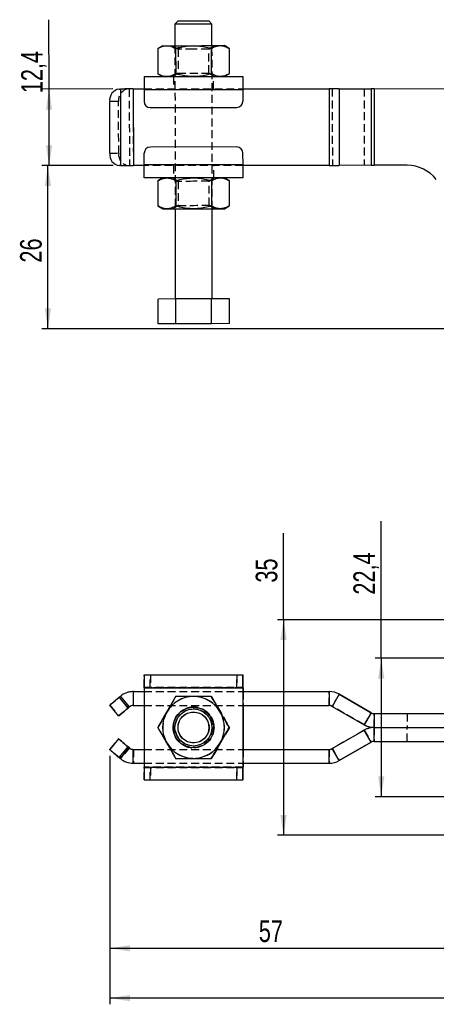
# Model space of a CAD drawing. Extents: x 40 to 416, y 11 to 279.
# Tile 6 of 39: x 40 to 108, y 112 to 271. Entities that reach past the tile are written whole.
import ezdxf

# ---------------------------------------------------------------- set-up
doc = ezdxf.new("R2010")
doc.units = 0
doc.linetypes.add('HIDDEN', pattern=[1.905, 1.27, -0.635])
doc.layers.get('0').update_dxf_attribs({"linetype": 'CONTINUOUS'})
doc.styles.add('SLDTEXTSTYLE0', font='TXT', dxfattribs={"width": 0.75})
doc.dimstyles.new('SLDDIMSTYLE0', dxfattribs={"dimtxt": 3.5, "dimasz": 3.302, "dimexe": 0, "dimexo": 0.0625, "dimgap": 0.875, "dimtad": 1, "dimdec": 0, "dimrnd": 1e-09, "dimzin": 12, "dimtxsty": 'SLDTEXTSTYLE0', "dimsah": 1, "dimcen": 0.09, "dimazin": 3, "dimtfac": 1, "dimtdec": 0, "dimtofl": 0, "dimtmove": 0, "dimatfit": 3, "dimtolj": 1, "dimtzin": 12})
doc.dimstyles.new('SLDDIMSTYLE1', dxfattribs={"dimtxt": 3.5, "dimasz": 3.302, "dimexe": 0, "dimexo": 0.0625, "dimgap": 0.875, "dimtad": 1, "dimdec": 3, "dimrnd": 1e-09, "dimzin": 12, "dimtxsty": 'SLDTEXTSTYLE0', "dimsah": 1, "dimcen": 0.09, "dimazin": 3, "dimtfac": 1, "dimtdec": 3, "dimtofl": 0, "dimtmove": 0, "dimatfit": 3, "dimtolj": 1, "dimtzin": 12})

# ---------------------------------------------------------------- blocks, each defined once
blk = doc.blocks.new('_D')
at = {"color": 179, "linetype": 'CONTINUOUS'}
for p, q in [((55.2, 247.6), (43.65, 247.6)), ((44.65, 221.17), (44.65, 247.6)), ((114.05, 221.17), (43.65, 221.17))]:
    blk.add_line(p, q, dxfattribs=at)
for points in [[(44.65, 247.6), (44.14, 244.3), (45.16, 244.3)], [(44.65, 221.17), (45.16, 224.47), (44.14, 224.47)]]:
    blk.add_solid(points, dxfattribs=at)
at = {"color": 179, "linetype": 'CONTINUOUS', "insert": (40.14, 231.9, 0.1), "char_height": 3.5, "attachment_point": 1, "rotation": 90, "style": 'SLDTEXTSTYLE0'}
blk.add_mtext('26', dxfattribs=at)
blk = doc.blocks.new('_D_2')
at = {"color": 179, "linetype": 'CONTINUOUS'}
for p, q in [((44.83, 259.98), (44.82, 271.22)), ((55.18, 260), (43.83, 259.98)), ((44.84, 247.58), (44.83, 259.98)), ((55.2, 247.6), (43.84, 247.58))]:
    blk.add_line(p, q, dxfattribs=at)
for points in [[(44.83, 259.98), (44.32, 256.68), (45.34, 256.68)], [(44.84, 247.58), (45.35, 250.89), (44.33, 250.89)]]:
    blk.add_solid(points, dxfattribs=at)
at = {"color": 179, "linetype": 'CONTINUOUS', "insert": (40.32, 259.32, 0.1), "char_height": 3.5, "attachment_point": 1, "rotation": 90.0644, "style": 'SLDTEXTSTYLE0'}
blk.add_mtext('12,4', dxfattribs=at)
blk = doc.blocks.new('_D_3')
at = {"color": 179, "linetype": 'CONTINUOUS'}
for p, q in [((200.56, 155.61), (200.56, 111.85)), ((54.65, 152.07), (54.65, 111.85)), ((200.56, 112.85), (54.65, 112.85))]:
    blk.add_line(p, q, dxfattribs=at)
for points in [[(54.65, 112.85), (57.95, 112.34), (57.95, 113.35)], [(200.56, 112.85), (197.26, 113.35), (197.26, 112.34)]]:
    blk.add_solid(points, dxfattribs=at)
at = {"color": 179, "linetype": 'CONTINUOUS', "insert": (122.15, 117.36, 0.1), "char_height": 3.5, "attachment_point": 1, "style": 'SLDTEXTSTYLE0'}
blk.add_mtext('146', dxfattribs=at)
blk = doc.blocks.new('_D_5')
at = {"color": 179, "linetype": 'CONTINUOUS'}
for p, q in [((98.63, 167.85), (98.63, 190.05)), ((137.1, 167.85), (97.63, 167.85)), ((98.63, 167.85), (98.63, 145.45)), ((137.1, 145.45), (97.63, 145.45))]:
    blk.add_line(p, q, dxfattribs=at)
for points in [[(98.63, 167.85), (98.12, 164.55), (99.14, 164.55)], [(98.63, 145.45), (99.14, 148.76), (98.12, 148.76)]]:
    blk.add_solid(points, dxfattribs=at)
at = {"color": 179, "linetype": 'CONTINUOUS', "insert": (94.12, 178.16, 4.41), "char_height": 3.5, "attachment_point": 1, "rotation": 90, "style": 'SLDTEXTSTYLE0'}
blk.add_mtext('22,4', dxfattribs=at)
blk = doc.blocks.new('_D_7')
at = {"color": 179, "linetype": 'CONTINUOUS'}
for p, q in [((54.65, 152.07), (54.65, 119.92)), ((112.05, 141.2), (112.05, 119.92)), ((54.65, 120.92), (112.05, 120.92))]:
    blk.add_line(p, q, dxfattribs=at)
for points in [[(54.65, 120.92), (57.95, 120.41), (57.95, 121.42)], [(112.05, 120.92), (108.75, 121.42), (108.75, 120.41)]]:
    blk.add_solid(points, dxfattribs=at)
at = {"color": 179, "linetype": 'CONTINUOUS', "insert": (78.8, 125.43, 4.41), "char_height": 3.5, "attachment_point": 1, "style": 'SLDTEXTSTYLE0'}
blk.add_mtext('57', dxfattribs=at)
blk = doc.blocks.new('_D_9')
at = {"color": 179, "linetype": 'CONTINUOUS'}
for p, q in [((82.81, 174.1), (82.81, 188.11)), ((114.05, 174.1), (81.81, 174.1)), ((82.81, 174.1), (82.81, 139.2)), ((114.05, 139.2), (81.81, 139.2))]:
    blk.add_line(p, q, dxfattribs=at)
for points in [[(82.81, 174.1), (82.3, 170.8), (83.32, 170.8)], [(82.81, 139.2), (83.32, 142.51), (82.3, 142.51)]]:
    blk.add_solid(points, dxfattribs=at)
at = {"color": 179, "linetype": 'CONTINUOUS', "insert": (78.3, 180.1, 4.41), "char_height": 3.5, "attachment_point": 1, "rotation": 90, "style": 'SLDTEXTSTYLE0'}
blk.add_mtext('35', dxfattribs=at)

msp = doc.modelspace()

# ---------------------------------------------------------------- linework, layer by layer
at = {"color": 7, "linetype": 'CONTINUOUS'}
for p, q in [((65.71475, 271.00809), (65.21531, 270.50753)), ((71.21531, 270.51428), (70.71474, 271.01371)), ((65.21531, 270.50753), (65.21924, 267.00754)), ((71.21924, 267.01428), (71.21531, 270.51428)), ((63.21924, 267.00529), (62.44625, 266.55784)), ((62.44625, 266.55784), (62.45086, 262.451)), ((65.333, 266.56108), (65.33761, 262.45425)), ((71.10649, 266.56757), (71.11111, 262.46074)), ((73.99324, 266.57081), (73.21924, 267.01653)), ((73.99324, 266.57081), (73.99786, 262.46398)), ((60.22486, 262.00192), (76.22486, 262.0199)), ((62.45086, 262.451), (63.22486, 262.00529)), ((73.22486, 262.01653), (73.99786, 262.46398)), ((56.182, 259.99737), (56.37982, 259.9976)), ((56.37982, 259.9976), (56.39376, 247.5976)), ((58.46888, 259.99994), (60.22711, 260.00192)), ((58.46888, 259.99994), (58.48281, 247.59995)), ((60.22723, 259.90192), (76.22722, 259.9199)), ((60.22723, 259.90192), (60.22936, 258.00192)), ((76.22711, 260.0199), (90.19586, 260.0356)), ((76.22722, 259.9199), (76.22935, 258.0199)), ((90.19586, 260.0356), (90.20979, 247.63561)), ((91.82085, 260.03743), (96.98342, 260.04323)), ((91.82085, 260.03743), (91.83479, 247.63744)), ((96.98342, 260.04323), (96.99735, 247.64324)), ((97.48341, 260.04379), (117.22708, 260.06598)), ((97.48341, 260.04379), (97.49735, 247.6438)), ((54.6616, 249.59566), (54.65216, 257.99565)), ((61.23048, 257.00305), (75.23048, 257.01878)), ((75.23767, 250.61878), (61.23768, 250.60305)), ((60.24094, 247.70193), (60.2388, 249.60193)), ((76.24093, 247.71991), (76.2388, 249.61991)), ((56.39376, 247.5976), (56.19594, 247.59738)), ((56.39376, 247.5976), (58.48281, 247.59995)), ((60.24105, 247.60193), (58.48281, 247.59995)), ((76.24093, 247.71991), (60.24094, 247.70193)), ((90.20979, 247.63561), (76.24104, 247.61991)), ((96.99735, 247.64324), (91.83479, 247.63744)), ((102.82331, 247.64979), (97.49735, 247.6438)), ((76.24329, 245.61991), (60.2433, 245.60193)), ((63.2433, 245.6053), (62.4703, 245.15785)), ((74.0173, 245.17083), (73.24329, 245.61654)), ((62.4703, 245.15785), (62.47491, 241.05102)), ((65.35705, 245.16109), (65.36166, 241.05426)), ((71.13055, 245.16758), (71.13516, 241.06075)), ((74.0173, 245.17083), (74.02191, 241.06399)), ((62.47491, 241.05102), (63.24892, 240.6053)), ((73.24891, 240.61654), (74.02191, 241.06399)), ((65.24892, 240.60755), (65.26532, 226.00756)), ((71.26532, 226.0143), (71.24891, 240.6143)), ((65.37857, 226.00769), (62.49182, 226.00444)), ((62.49632, 222.00445), (62.49182, 226.00444)), ((71.15207, 226.01418), (65.37857, 226.00769)), ((65.38307, 222.00769), (65.37857, 226.00769)), ((74.03882, 226.01742), (71.15207, 226.01418)), ((71.15657, 222.01418), (71.15207, 226.01418)), ((74.04332, 222.01742), (74.03882, 226.01742)), ((65.38307, 222.00769), (62.49632, 222.00445)), ((71.15657, 222.01418), (65.38307, 222.00769)), ((74.04332, 222.01742), (71.15657, 222.01418)), ((60.22723, 165.15474), (76.22722, 165.15474)), ((76.22722, 165.15474), (76.22722, 163.15474)), ((76.22935, 165.15474), (76.22722, 165.15474)), ((76.22935, 165.15474), (76.2388, 165.15474)), ((76.22935, 163.15474), (76.22935, 165.15474)), ((76.2388, 165.15474), (76.2388, 163.15474)), ((76.2388, 165.15474), (76.24093, 165.15474)), ((76.24093, 163.15474), (76.24093, 165.15474)), ((60.22486, 163.05474), (76.22486, 163.05474)), ((60.22486, 163.05474), (60.22486, 150.25474)), ((76.22711, 163.05474), (76.22486, 163.05474)), ((76.22486, 163.05474), (76.22486, 150.25474)), ((76.22711, 163.05474), (76.22711, 150.25474)), ((76.22935, 163.15474), (76.22722, 163.15474)), ((76.2388, 163.15474), (76.22935, 163.15474)), ((76.2388, 163.15474), (76.24093, 163.15474)), ((76.24329, 163.05474), (76.24104, 163.05474)), ((76.24104, 163.05474), (76.24104, 162.45474)), ((76.24329, 163.05474), (76.24329, 162.45474)), ((56.182, 161.5284), (56.37982, 161.69439)), ((56.182, 161.5284), (57.62828, 159.8048)), ((56.37982, 161.69439), (57.8261, 159.97079)), ((58.46888, 162.45474), (58.46888, 160.20474)), ((58.46888, 162.45474), (60.22486, 162.45474)), ((76.22711, 162.45474), (90.19586, 162.45474)), ((90.19586, 162.45474), (90.19586, 160.20474)), ((90.19586, 162.45474), (90.20979, 162.45474)), ((91.82085, 162.01932), (90.69585, 160.07077)), ((91.82085, 162.01932), (96.98342, 159.03872)), ((91.82085, 162.01932), (91.83479, 162.01932)), ((96.99735, 159.03872), (91.83479, 162.01932)), ((56.09843, 158.51922), (54.65216, 160.24282)), ((57.62828, 159.8048), (57.8261, 159.97079)), ((57.84003, 159.97079), (57.64221, 159.8048)), ((57.8261, 159.97079), (57.84003, 159.97079)), ((58.46888, 160.20474), (60.22486, 160.20474)), ((68.21947, 159.65474), (68.21531, 159.65474)), ((76.22711, 160.20474), (90.19586, 160.20474)), ((76.24104, 160.20474), (76.24104, 153.10474)), ((76.24329, 160.20474), (76.24329, 153.10474)), ((90.69585, 160.07077), (95.85842, 157.09016)), ((56.10787, 158.51922), (56.09843, 158.51922)), ((96.98342, 159.03872), (95.85842, 157.09016)), ((96.98342, 159.03872), (96.99735, 159.03872)), ((97.48341, 158.90474), (97.48341, 156.65474)), ((97.48341, 158.90474), (117.22708, 158.90474)), ((73.99324, 156.65474), (73.99786, 156.65474)), ((90.69585, 153.23872), (95.85842, 156.21932)), ((96.98342, 154.27077), (95.85842, 156.21932)), ((97.48341, 156.65474), (117.22708, 156.65474)), ((97.48341, 154.40474), (97.48341, 156.65474)), ((56.09843, 154.79026), (54.65216, 153.06666)), ((56.10787, 154.79026), (56.09843, 154.79026)), ((56.182, 151.78109), (57.62828, 153.50469)), ((56.37982, 151.6151), (57.8261, 153.3387)), ((57.62828, 153.50469), (57.8261, 153.3387)), ((57.84003, 153.3387), (57.64221, 153.50469)), ((57.8261, 153.3387), (57.84003, 153.3387)), ((58.46888, 150.85474), (58.46888, 153.10474)), ((58.46888, 153.10474), (60.22486, 153.10474)), ((68.21531, 153.65474), (68.21947, 153.65474)), ((76.22711, 153.10474), (90.19586, 153.10474)), ((90.19586, 150.85474), (90.19586, 153.10474)), ((91.82085, 151.29016), (90.69585, 153.23872)), ((91.82085, 151.29016), (96.98342, 154.27077)), ((96.99735, 154.27077), (91.83479, 151.29016)), ((96.98342, 154.27077), (96.99735, 154.27077)), ((97.48341, 154.40474), (117.22708, 154.40474)), ((56.182, 151.78109), (56.37982, 151.6151)), ((58.46888, 150.85474), (60.22486, 150.85474)), ((60.22486, 150.25474), (76.22486, 150.25474)), ((76.22486, 150.25474), (76.22711, 150.25474)), ((76.22711, 150.85474), (90.19586, 150.85474)), ((76.22722, 150.15474), (76.22722, 148.15474)), ((76.22722, 150.15474), (76.22935, 150.15474)), ((76.22935, 150.15474), (76.2388, 150.15474)), ((76.22935, 148.15474), (76.22935, 150.15474)), ((76.2388, 150.15474), (76.2388, 148.15474)), ((76.24093, 150.15474), (76.2388, 150.15474)), ((76.24093, 148.15474), (76.24093, 150.15474)), ((76.24104, 150.85474), (76.24104, 150.25474)), ((76.24104, 150.25474), (76.24329, 150.25474)), ((76.24329, 150.85474), (76.24329, 150.25474)), ((90.19586, 150.85474), (90.20979, 150.85474)), ((91.82085, 151.29016), (91.83479, 151.29016)), ((60.22723, 148.15474), (76.22722, 148.15474)), ((76.22722, 148.15474), (76.22935, 148.15474)), ((76.2388, 148.15474), (76.22935, 148.15474)), ((76.24093, 148.15474), (76.2388, 148.15474))]:
    msp.add_line(p, q, dxfattribs=at)
at = {"color": 7, "linetype": 'HIDDEN'}
for p, q in [((64.92354, 267.0072), (65.71987, 266.45094)), ((65.21924, 267.00754), (65.24892, 240.60755)), ((65.71987, 266.45094), (65.72423, 262.56526)), ((70.71987, 266.45656), (71.51495, 267.01461)), ((70.72423, 262.57088), (70.71987, 266.45656)), ((71.24891, 240.6143), (71.21924, 267.01428)), ((65.72423, 262.56526), (64.92915, 262.00721)), ((64.97486, 262.00726), (64.97711, 260.00726)), ((71.52057, 262.01461), (70.72423, 262.57088)), ((71.47711, 260.01456), (71.47486, 262.01456)), ((56.37982, 259.9976), (56.39376, 247.5976)), ((57.8261, 259.99922), (57.84003, 247.59923)), ((58.46888, 259.99994), (58.48281, 247.59995)), ((60.22711, 260.00192), (76.22711, 260.0199)), ((60.22723, 259.90192), (76.22722, 259.9199)), ((90.19586, 260.0356), (90.20979, 247.63561)), ((90.69585, 260.03616), (90.70979, 247.63617)), ((91.82085, 260.03743), (91.83479, 247.63744)), ((95.85842, 260.04197), (95.87235, 247.64197)), ((96.98342, 260.04323), (96.99735, 247.64324)), ((97.48341, 260.04379), (97.49735, 247.6438)), ((56.09843, 257.99728), (54.65216, 257.99565)), ((56.10787, 249.59728), (56.09843, 257.99728)), ((54.6616, 249.59566), (56.10787, 249.59728)), ((76.24093, 247.71991), (60.24094, 247.70193)), ((76.24104, 247.61991), (60.24105, 247.60193)), ((64.99104, 247.60727), (64.9933, 245.60727)), ((71.49329, 245.61457), (71.49104, 247.61457)), ((64.94759, 245.60722), (65.74392, 245.05095)), ((70.74392, 245.05657), (71.539, 245.61462)), ((65.74392, 245.05095), (65.74829, 241.16527)), ((70.74829, 241.17089), (70.74392, 245.05657)), ((65.74829, 241.16527), (64.95321, 240.60722)), ((71.54462, 240.61463), (70.74829, 241.17089)), ((60.22723, 163.15474), (60.22723, 165.15474)), ((60.22936, 165.15474), (60.22936, 163.15474)), ((60.2388, 163.15474), (60.2388, 165.15474)), ((60.24094, 165.15474), (60.24094, 163.15474)), ((61.23048, 163.15474), (61.23048, 165.15474)), ((61.23768, 165.15474), (61.23768, 163.15474)), ((75.23048, 165.15474), (75.23048, 163.15474)), ((75.23767, 163.15474), (75.23767, 165.15474)), ((60.22486, 163.05474), (60.22711, 163.05474)), ((60.22711, 163.05474), (60.22711, 150.25474)), ((60.22711, 163.05474), (76.22711, 163.05474)), ((60.22723, 163.15474), (76.22722, 163.15474)), ((60.24105, 163.05474), (60.24105, 150.25474)), ((60.24105, 163.05474), (60.2433, 163.05474)), ((76.22711, 163.05474), (60.24105, 163.05474)), ((76.24329, 163.05474), (60.2433, 163.05474)), ((60.2433, 163.05474), (60.2433, 150.25474)), ((56.39376, 161.69439), (56.19594, 161.5284)), ((57.64221, 159.8048), (56.19594, 161.5284)), ((56.37982, 161.69439), (56.39376, 161.69439)), ((57.84003, 159.97079), (56.39376, 161.69439)), ((58.48281, 160.20474), (58.48281, 162.45474)), ((60.22486, 162.45474), (76.22711, 162.45474)), ((62.49182, 156.65474), (65.37857, 161.65474)), ((62.49632, 156.65474), (65.38307, 161.65474)), ((71.15207, 161.65474), (74.03882, 156.65474)), ((71.15657, 161.65474), (74.04332, 156.65474)), ((76.24104, 162.45474), (76.24104, 160.20474)), ((76.24329, 162.45474), (76.24329, 160.20474)), ((90.20979, 160.20474), (90.20979, 162.45474)), ((90.70979, 160.07077), (91.83479, 162.01932)), ((54.6616, 160.24282), (54.65216, 160.24282)), ((54.6616, 160.24282), (56.10787, 158.51922)), ((60.22486, 160.20474), (76.22711, 160.20474)), ((68.26532, 159.65474), (68.21947, 159.65474)), ((68.22711, 159.90474), (68.22486, 159.90474)), ((68.24329, 159.90474), (68.24105, 159.90474)), ((90.19586, 160.20474), (90.20979, 160.20474)), ((90.69585, 160.07077), (90.70979, 160.07077)), ((95.87235, 157.09016), (90.70979, 160.07077)), ((68.22424, 159.15474), (68.21987, 159.15474)), ((68.24829, 159.15474), (68.24392, 159.15474)), ((95.87235, 157.09016), (96.99735, 159.03872)), ((97.49735, 156.65474), (97.49735, 158.90474)), ((102.82331, 158.90474), (102.82331, 156.65474)), ((62.44625, 156.65474), (62.45086, 156.65474)), ((62.4703, 156.65474), (62.47491, 156.65474)), ((65.37857, 151.65474), (62.49182, 156.65474)), ((62.49632, 156.65474), (62.49182, 156.65474)), ((65.38307, 151.65474), (62.49632, 156.65474)), ((74.03882, 156.65474), (71.15207, 151.65474)), ((74.04332, 156.65474), (71.15657, 151.65474)), ((74.0173, 156.65474), (74.02191, 156.65474)), ((74.04332, 156.65474), (74.03882, 156.65474)), ((95.87235, 156.21932), (90.70979, 153.23872)), ((95.85842, 157.09016), (95.87235, 157.09016)), ((95.85842, 156.21932), (95.87235, 156.21932)), ((95.87235, 156.21932), (96.99735, 154.27077)), ((97.49735, 156.65474), (97.49735, 154.40474)), ((102.82331, 154.40474), (102.82331, 156.65474)), ((54.6616, 153.06666), (56.10787, 154.79026)), ((54.6616, 153.06666), (54.65216, 153.06666)), ((57.64221, 153.50469), (56.19594, 151.78109)), ((57.84003, 153.3387), (56.39376, 151.6151)), ((58.48281, 153.10474), (58.48281, 150.85474)), ((60.22486, 153.10474), (76.22711, 153.10474)), ((68.21947, 153.65474), (68.26532, 153.65474)), ((68.21987, 154.15474), (68.22424, 154.15474)), ((68.22486, 153.40474), (68.22711, 153.40474)), ((68.24105, 153.40474), (68.24329, 153.40474)), ((68.24392, 154.15474), (68.24829, 154.15474)), ((76.24104, 153.10474), (76.24104, 150.85474)), ((76.24329, 153.10474), (76.24329, 150.85474)), ((90.19586, 153.10474), (90.20979, 153.10474)), ((90.20979, 153.10474), (90.20979, 150.85474)), ((90.69585, 153.23872), (90.70979, 153.23872)), ((90.70979, 153.23872), (91.83479, 151.29016)), ((56.39376, 151.6151), (56.19594, 151.78109)), ((56.37982, 151.6151), (56.39376, 151.6151)), ((60.22486, 150.85474), (76.22711, 150.85474)), ((60.22711, 150.25474), (60.22486, 150.25474)), ((60.22711, 150.25474), (76.22711, 150.25474)), ((60.22723, 150.15474), (76.22722, 150.15474)), ((60.22723, 148.15474), (60.22723, 150.15474)), ((60.22936, 150.15474), (60.22936, 148.15474)), ((60.2388, 148.15474), (60.2388, 150.15474)), ((60.24094, 150.15474), (60.24094, 148.15474)), ((60.2433, 150.25474), (60.24105, 150.25474)), ((76.22711, 150.25474), (60.24105, 150.25474)), ((76.24329, 150.25474), (60.2433, 150.25474)), ((61.23048, 148.15474), (61.23048, 150.15474)), ((61.23768, 150.15474), (61.23768, 148.15474)), ((75.23048, 150.15474), (75.23048, 148.15474)), ((75.23767, 148.15474), (75.23767, 150.15474))]:
    msp.add_line(p, q, dxfattribs=at)
at = {"color": 8, "linetype": 'CONTINUOUS'}
for p, q in [((76.24104, 163.05474), (76.22711, 163.05474)), ((76.24104, 150.25474), (76.22711, 150.25474))]:
    msp.add_line(p, q, dxfattribs=at)
at = {"color": 7, "linetype": 'CONTINUOUS', "flags": 128}
for points in [[(65.71475, 271.00809), (65.72844, 271.00811), (65.83711, 271.00823), (66.04968, 271.00847), (66.35689, 271.00882), (66.74528, 271.00925), (67.19791, 271.00976), (67.69496, 271.01032), (68.21475, 271.01091)], [(68.21475, 271.01091), (68.73453, 271.01149), (69.23159, 271.01205), (69.68421, 271.01256), (70.07261, 271.01299), (70.37981, 271.01334), (70.59239, 271.01358), (70.70105, 271.0137), (70.71474, 271.01371)], [(68.21531, 270.5109), (67.64756, 270.51027), (67.10032, 270.50965), (66.59339, 270.50908), (66.14507, 270.50858), (65.77158, 270.50816), (65.48641, 270.50784), (65.29988, 270.50763), (65.21871, 270.50754), (65.21531, 270.50753)], [(71.21531, 270.51428), (71.21191, 270.51427), (71.13074, 270.51418), (70.9442, 270.51397), (70.65904, 270.51365), (70.28554, 270.51323), (69.83723, 270.51273), (69.3303, 270.51216), (68.78306, 270.51154), (68.21531, 270.5109)], [(63.21924, 267.00529), (63.26202, 267.00534), (63.38962, 267.00548), (63.59985, 267.00572), (63.88912, 267.00604)], [(63.88912, 267.00604), (64.25248, 267.00645), (64.68371, 267.00693), (65.17544, 267.00749), (65.71924, 267.0081), (66.30583, 267.00876), (66.92515, 267.00945), (67.56661, 267.01017), (68.21924, 267.01091)], [(68.21924, 267.01091), (68.87187, 267.01164), (69.51334, 267.01236), (70.13266, 267.01306), (70.71924, 267.01372), (71.26305, 267.01433), (71.75478, 267.01488), (72.18601, 267.01537), (72.54937, 267.01577)], [(72.54937, 267.01577), (72.83864, 267.0161), (73.04887, 267.01634), (73.17647, 267.01648), (73.21924, 267.01653)], [(60.22486, 262.00192), (60.22492, 261.96157), (60.22505, 261.84207), (60.22527, 261.64801), (60.22556, 261.38684), (60.22591, 261.06862), (60.22632, 260.70556), (60.22676, 260.31161), (60.22723, 259.90192)], [(76.22486, 262.0199), (76.2249, 261.97955), (76.22504, 261.86005), (76.22525, 261.66599), (76.22555, 261.40483), (76.22591, 261.0866), (76.22632, 260.72354), (76.22676, 260.32959), (76.22722, 259.9199)], [(58.46888, 259.99994), (58.18563, 259.99963), (57.90452, 259.99931), (57.62772, 259.999), (57.35731, 259.9987), (57.09537, 259.9984), (56.84388, 259.99812), (56.60476, 259.99785), (56.37982, 259.9976)], [(91.82085, 260.03743), (91.63329, 260.03722), (91.43957, 260.037), (91.24053, 260.03678), (91.03702, 260.03655), (90.8299, 260.03631), (90.62007, 260.03608), (90.40841, 260.03584), (90.19586, 260.0356)], [(97.48341, 260.04379), (97.41801, 260.04372), (97.35289, 260.04365), (97.28832, 260.04357), (97.2246, 260.0435), (97.16198, 260.04343), (97.10073, 260.04336), (97.04113, 260.0433), (96.98342, 260.04323)], [(60.2433, 245.60193), (60.24325, 245.64228), (60.24312, 245.76178), (60.2429, 245.95584), (60.24261, 246.21701), (60.24225, 246.53523), (60.24184, 246.89829), (60.2414, 247.29224), (60.24094, 247.70193)], [(76.24329, 245.61991), (76.24324, 245.66026), (76.24311, 245.77976), (76.24289, 245.97383), (76.2426, 246.23499), (76.24224, 246.55321), (76.24183, 246.91628), (76.24139, 247.31022), (76.24093, 247.71991)], [(90.20979, 247.63561), (90.42235, 247.63585), (90.634, 247.63609), (90.84383, 247.63632), (91.05095, 247.63656), (91.25447, 247.63678), (91.45351, 247.63701), (91.64723, 247.63723), (91.83479, 247.63744)], [(96.99735, 247.64324), (97.05506, 247.6433), (97.11467, 247.64337), (97.17591, 247.64344), (97.23853, 247.64351), (97.30226, 247.64358), (97.36682, 247.64365), (97.43195, 247.64373), (97.49735, 247.6438)], [(63.24892, 240.6053), (63.29169, 240.60535), (63.41929, 240.6055), (63.62952, 240.60573), (63.91879, 240.60606)], [(63.91879, 240.60606), (64.28215, 240.60647), (64.71338, 240.60695), (65.20511, 240.6075), (65.74892, 240.60811), (66.33549, 240.60877), (66.95482, 240.60947), (67.59628, 240.61019), (68.24891, 240.61092)], [(68.24891, 240.61092), (68.90155, 240.61166), (69.54301, 240.61238), (70.16233, 240.61307), (70.74891, 240.61373), (71.29272, 240.61434), (71.78445, 240.6149), (72.21568, 240.61538), (72.57904, 240.61579)], [(72.57904, 240.61579), (72.86831, 240.61612), (73.07854, 240.61635), (73.20613, 240.6165), (73.24891, 240.61654)], [(54.65216, 160.24282), (54.68116, 160.26752), (54.76792, 160.34068), (54.90912, 160.45948), (55.09931, 160.61936), (55.3312, 160.81417), (55.59587, 161.03643), (55.88315, 161.27759), (56.182, 161.5284)], [(57.62828, 159.8048), (57.32942, 159.55399), (57.04214, 159.31283), (56.77747, 159.09057), (56.54558, 158.89576), (56.35539, 158.73588), (56.21419, 158.61708), (56.12743, 158.54392), (56.09843, 158.51922)], [(56.10787, 158.51922), (56.13775, 158.54392), (56.22535, 158.61708), (56.36733, 158.73588), (56.5582, 158.89576), (56.79065, 159.09057), (57.05574, 159.31283), (57.34327, 159.55399), (57.64221, 159.8048)], [(57.62828, 153.50469), (57.32942, 153.75549), (57.04214, 153.99666), (56.77747, 154.21892), (56.54558, 154.41373), (56.35539, 154.5736), (56.21419, 154.6924), (56.12743, 154.76556), (56.09843, 154.79026)], [(56.10787, 154.79026), (56.13775, 154.76556), (56.22535, 154.6924), (56.36733, 154.5736), (56.5582, 154.41373), (56.79065, 154.21892), (57.05574, 153.99666), (57.34327, 153.75549), (57.64221, 153.50469)], [(54.65216, 153.06666), (54.68116, 153.04196), (54.76792, 152.9688), (54.90912, 152.85), (55.09931, 152.69013), (55.3312, 152.49532), (55.59587, 152.27306), (55.88315, 152.03189), (56.182, 151.78109)]]:
    msp.add_lwpolyline(points, dxfattribs=at)
at = {"color": 7, "linetype": 'HIDDEN', "flags": 128}
for points in [[(68.21987, 266.45375), (67.70009, 266.45316), (67.20303, 266.4526), (66.75041, 266.4521), (66.36201, 266.45166), (66.05481, 266.45131), (65.84223, 266.45108), (65.73356, 266.45095), (65.71987, 266.45094)], [(70.71987, 266.45656), (70.70617, 266.45654), (70.59751, 266.45642), (70.38493, 266.45618), (70.07773, 266.45583), (69.68933, 266.4554), (69.23671, 266.45489), (68.73965, 266.45433), (68.21987, 266.45375)], [(65.72423, 262.56526), (65.73794, 262.56528), (65.8466, 262.5654), (66.05918, 262.56564), (66.36638, 262.56598), (66.75478, 262.56642), (67.20739, 262.56693), (67.70446, 262.56749), (68.22424, 262.56807), (68.74401, 262.56865), (69.24108, 262.56921), (69.6937, 262.56972), (70.0821, 262.57016), (70.3893, 262.5705), (70.60188, 262.57074), (70.71054, 262.57087), (70.72423, 262.57088)], [(68.24392, 245.05376), (67.72414, 245.05318), (67.22708, 245.05262), (66.77446, 245.05211), (66.38606, 245.05167), (66.07886, 245.05133), (65.86628, 245.05109), (65.75762, 245.05097), (65.74392, 245.05095)], [(70.74392, 245.05657), (70.73022, 245.05656), (70.62156, 245.05643), (70.40898, 245.05619), (70.10178, 245.05585), (69.71338, 245.05541), (69.26076, 245.0549), (68.7637, 245.05434), (68.24392, 245.05376)], [(65.74829, 241.16527), (65.76199, 241.16529), (65.87065, 241.16541), (66.08323, 241.16565), (66.39043, 241.166), (66.77883, 241.16643), (67.23145, 241.16694), (67.72851, 241.1675), (68.24829, 241.16808), (68.76806, 241.16867), (69.26513, 241.16923), (69.71775, 241.16974), (70.10615, 241.17017), (70.41335, 241.17052), (70.62593, 241.17076), (70.73459, 241.17088), (70.74829, 241.17089)], [(56.19594, 161.5284), (55.897, 161.27759), (55.60947, 161.03643), (55.34438, 160.81417), (55.11193, 160.61936), (54.92106, 160.45948), (54.77909, 160.34068), (54.69148, 160.26752), (54.6616, 160.24282)], [(56.19594, 151.78109), (55.897, 152.03189), (55.60947, 152.27306), (55.34438, 152.49532), (55.11193, 152.69013), (54.92106, 152.85), (54.77909, 152.9688), (54.69148, 153.04196), (54.6616, 153.06666)]]:
    msp.add_lwpolyline(points, dxfattribs=at)
at = {"color": 7, "linetype": 'CONTINUOUS'}
for centre, radius in [((68.21924, 156.65474), 3.29571), ((68.21531, 156.65474), 3), ((68.21474, 156.65474), 2.5)]:
    msp.add_circle(centre, radius, dxfattribs=at)
at = {"color": 7, "linetype": 'HIDDEN'}
for centre, radius in [((68.22486, 156.65474), 3.29571), ((68.24892, 156.65474), 3.29571), ((68.22486, 156.65471), 3.25), ((68.22711, 156.65475), 3.25), ((68.24104, 156.65475), 3.25), ((68.24329, 156.65473), 3.25), ((68.26532, 156.65474), 3), ((68.21987, 156.65474), 2.5), ((68.22424, 156.65474), 2.5), ((68.24392, 156.65474), 2.5), ((68.24829, 156.65474), 2.5)]:
    msp.add_circle(centre, radius, dxfattribs=at)
at = {"color": 7, "linetype": 'CONTINUOUS'}
for centre, radius, start, end in [((56.4537, 258.20427), 1.81357, 98.6161028, 186.6054218), ((61.22936, 258.00305), 1, 180.0643947, 270.0643947), ((75.22935, 258.01878), 1, 270.0643947, 0.0643947), ((61.2388, 249.60305), 1, 90.0643947, 180.0643947), ((75.23879, 249.61879), 1, 0.0643947, 90.0643947), ((56.4636, 249.39109), 1.81357, 173.5234772, 261.5127399), ((102.83005, 241.64979), 6, 38.1983708, 90.0643947), ((529.60136, 163.57684), 469.37679, 179.8073891, 180.0637319), ((543.38468, 163.58017), 467.16012, 179.8068825, 180.0644417), ((-390.91653, 163.58017), 467.16012, 359.9355583, 0.1931175), ((98.57203, 163.07977), 22.34494, 179.8077591, 180.0641753), ((53.89612, 163.07977), 22.34494, 359.9358247, 0.1922409), ((58.46888, 159.20475), 3.24999, 89.9999412, 130.0000363), ((68.21924, 156.65476), 4.99999, 89.9999345, 150.0000909), ((68.21924, 156.65474), 5, 29.9999861, 89.9999886), ((90.19585, 159.20475), 3.25, 59.999977, 89.9999773), ((90.20979, 159.20475), 3.25, 59.999977, 89.9999773), ((58.46887, 159.20477), 0.99997, 89.9996169, 130.000613), ((58.48282, 159.20474), 1.00001, 90.0003436, 129.9998863), ((90.19586, 159.20477), 0.99997, 59.9995685, 90.0002517), ((68.21924, 156.65474), 5, 149.999992, 210.000008), ((68.21923, 156.65474), 5.00001, 330.0000451, 29.9999549), ((97.48341, 159.90473), 0.99999, 239.9998447, 269.9999755), ((97.49735, 159.90473), 0.99999, 239.9998447, 269.9999755), ((97.48342, 159.90474), 3.25, 240.0000072, 269.9999528), ((97.48342, 153.40474), 3.25, 90.0000472, 119.9999928), ((58.46887, 154.10471), 0.99997, 229.999387, 270.0003831), ((58.48282, 154.10475), 1.00001, 230.0001137, 269.9996564), ((68.21924, 156.65473), 4.99999, 209.9999091, 270.0000655), ((68.21924, 156.65474), 5, 270.0000114, 330.0000139), ((90.19586, 154.10471), 0.99997, 269.9997483, 300.0004315), ((97.48341, 153.40475), 0.99999, 90.0000245, 120.0001553), ((97.49735, 153.40475), 0.99999, 90.0000245, 120.0001553), ((58.46888, 154.10474), 3.24999, 229.9999637, 270.0000588), ((529.60136, 149.73264), 469.37679, 179.9362681, 180.1926109), ((543.38468, 149.72932), 467.16012, 179.9355583, 180.1931175), ((98.57203, 150.22971), 22.34494, 179.9358247, 180.1922409), ((-390.91653, 149.72932), 467.16012, 359.8068825, 0.0644417), ((53.89612, 150.22971), 22.34494, 359.8077591, 0.0641753), ((90.19585, 154.10474), 3.25, 270.0000227, 300.000023), ((90.20979, 154.10474), 3.25, 270.0000227, 300.000023)]:
    msp.add_arc(centre, radius, start, end, dxfattribs=at)
at = {"color": 7, "linetype": 'HIDDEN'}
for centre, radius, start, end in [((57.89996, 258.2059), 1.81357, 98.615792, 186.6054634), ((57.90987, 249.39272), 1.81357, 173.5234723, 261.5127404), ((-407.18874, 163.58069), 467.43234, 359.9355317, 0.1929408), ((82.87713, 163.07943), 22.65003, 179.809486, 180.0624484), ((36.75172, 163.07849), 23.48935, 359.9420711, 0.1859945), ((58.48282, 159.20475), 3.24999, 90.0000725, 130.0000363), ((68.22487, 156.65473), 5.00001, 90.0000884, 149.999937), ((68.24329, 156.65476), 4.99999, 89.9999345, 150.0000909), ((68.24892, 156.65473), 5.00001, 90.0000884, 149.999937), ((68.22486, 156.65474), 5, 29.9999861, 89.9999886), ((68.24329, 156.65474), 5, 29.9999861, 89.9999886), ((68.24892, 156.65476), 4.99999, 29.9999091, 90.0000655), ((68.24329, 156.65476), 3.29569, 89.9998998, 154.7342051), ((68.24329, 156.65474), 3.29571, 339.0554037, 89.9999023), ((90.2098, 159.20477), 0.99997, 59.9995685, 90.0002517), ((68.22486, 156.65474), 5, 149.999992, 210.000008), ((68.2433, 156.65474), 5, 149.999992, 210.000008), ((68.24893, 156.65474), 5.00001, 150.0000982, 209.9999018), ((68.22486, 156.65474), 5, 329.999992, 30.000008), ((68.24328, 156.65474), 5.00001, 330.0000451, 29.9999549), ((68.24891, 156.65474), 5, 329.999992, 30.000008), ((68.2433, 156.65474), 3.29571, 176.2178819, 275.6677891), ((97.49735, 159.90474), 3.25, 240.0000072, 269.9999528), ((97.49735, 153.40474), 3.25, 90.0000472, 119.9999928), ((68.22487, 156.65475), 5.00001, 210.000063, 269.9999116), ((68.24329, 156.65473), 4.99999, 209.9999091, 270.0000655), ((68.24892, 156.65475), 5.00001, 210.000063, 269.9999116), ((68.22486, 156.65474), 5, 270.0000114, 330.0000139), ((68.24329, 156.65474), 5, 270.0000114, 330.0000139), ((68.24892, 156.65473), 4.99999, 269.9999345, 330.0000909), ((90.2098, 154.10471), 0.99997, 269.9997483, 300.0004315), ((58.48282, 154.10474), 3.24999, 229.9999637, 269.9999275), ((82.87713, 150.23006), 22.65003, 179.9375516, 180.190514), ((-407.18874, 149.7288), 467.43234, 359.8070592, 0.0644683), ((36.75172, 150.23099), 23.48935, 359.8140055, 0.0579289)]:
    msp.add_arc(centre, radius, start, end, dxfattribs=at)
at = {"color": 7, "linetype": 'CONTINUOUS'}
for points, knots in [([(62.44625, 266.55784), (62.68052, 266.68292), (63.15335, 266.93538), (63.64238, 266.98234), (63.88912, 267.00604)], [0, 0, 0, 0, 0.495457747, 1, 1, 1, 1]), ([(63.88912, 267.00604), (63.92332, 267.00555), (64.1824, 267.0018), (64.67102, 266.90482), (65.11099, 266.67636), (65.333, 266.56108)], [0, 0, 0, 0, 0.070062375, 0.530770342, 1, 1, 1, 1]), ([(65.333, 266.56108), (65.54979, 266.62054), (66.12669, 266.77876), (67.08886, 266.96545), (67.84085, 266.99569), (68.21924, 267.01091)], [0, 0, 0, 0, 0.2302352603, 0.6126678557, 1, 1, 1, 1]), ([(68.21924, 267.01091), (68.46049, 267.00499), (69.06748, 266.99011), (70.03757, 266.8493), (70.74891, 266.66181), (71.10649, 266.56757)], [0, 0, 0, 0, 0.2470041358, 0.6214752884, 1, 1, 1, 1]), ([(71.10649, 266.56757), (71.34076, 266.69265), (71.8136, 266.94511), (72.30263, 266.99208), (72.54937, 267.01577)], [0, 0, 0, 0, 0.495458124, 1, 1, 1, 1]), ([(72.54937, 267.01577), (72.58357, 267.01528), (72.84265, 267.01153), (73.33127, 266.91456), (73.77124, 266.68609), (73.99324, 266.57081)], [0, 0, 0, 0, 0.070062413, 0.530770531, 1, 1, 1, 1]), ([(63.89474, 262.00604), (63.86054, 262.00654), (63.60146, 262.01028), (63.11284, 262.10726), (62.67286, 262.33572), (62.45086, 262.451)], [0, 0, 0, 0, 0.070062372, 0.530770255, 1, 1, 1, 1]), ([(65.33761, 262.45425), (65.10334, 262.32917), (64.6305, 262.07671), (64.14147, 262.02974), (63.89474, 262.00604)], [0, 0, 0, 0, 0.495457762, 1, 1, 1, 1]), ([(68.22486, 262.01091), (67.85154, 262.02491), (67.09949, 262.0531), (66.1367, 262.23702), (65.55453, 262.39528), (65.33761, 262.45425)], [0, 0, 0, 0, 0.382117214, 0.769764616, 1, 1, 1, 1]), ([(71.11111, 262.46074), (70.75729, 262.36656), (70.04642, 262.17735), (69.0767, 262.03372), (68.4661, 262.01737), (68.22486, 262.01091)], [0, 0, 0, 0, 0.374791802, 0.752995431, 1, 1, 1, 1]), ([(72.55499, 262.01578), (72.52079, 262.01627), (72.26171, 262.02002), (71.77309, 262.11699), (71.33311, 262.34546), (71.11111, 262.46074)], [0, 0, 0, 0, 0.070062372, 0.530770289, 1, 1, 1, 1]), ([(73.99786, 262.46398), (73.76359, 262.3389), (73.29075, 262.08644), (72.80172, 262.03947), (72.55499, 262.01578)], [0, 0, 0, 0, 0.495457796, 1, 1, 1, 1]), ([(62.4703, 245.15785), (62.70457, 245.28293), (63.1774, 245.53539), (63.66643, 245.58236), (63.91317, 245.60605)], [0, 0, 0, 0, 0.4954577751, 1, 1, 1, 1]), ([(63.91317, 245.60605), (63.94737, 245.60556), (64.20645, 245.60181), (64.69507, 245.50484), (65.13504, 245.27637), (65.35705, 245.16109)], [0, 0, 0, 0, 0.07006237, 0.530770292, 1, 1, 1, 1]), ([(65.35705, 245.16109), (65.57384, 245.22055), (66.15074, 245.37877), (67.11291, 245.56546), (67.8649, 245.5957), (68.24329, 245.61092)], [0, 0, 0, 0, 0.2302353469, 0.6126678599, 1, 1, 1, 1]), ([(68.24329, 245.61092), (68.48454, 245.60501), (69.09153, 245.59013), (70.06162, 245.44931), (70.77296, 245.26183), (71.13055, 245.16758)], [0, 0, 0, 0, 0.2470038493, 0.62147585, 1, 1, 1, 1]), ([(71.13055, 245.16758), (71.36482, 245.29267), (71.83765, 245.54512), (72.32668, 245.59209), (72.57342, 245.61579)], [0, 0, 0, 0, 0.495457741, 1, 1, 1, 1]), ([(72.57342, 245.61579), (72.60762, 245.61529), (72.8667, 245.61155), (73.35532, 245.51457), (73.79529, 245.28611), (74.0173, 245.17083)], [0, 0, 0, 0, 0.07006237, 0.530770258, 1, 1, 1, 1]), ([(63.91879, 240.60606), (63.88459, 240.60655), (63.62551, 240.6103), (63.13689, 240.70728), (62.69691, 240.93574), (62.47491, 241.05102)], [0, 0, 0, 0, 0.07006237, 0.530770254, 1, 1, 1, 1]), ([(65.36166, 241.05426), (65.12739, 240.92918), (64.65456, 240.67672), (64.16552, 240.62975), (63.91879, 240.60606)], [0, 0, 0, 0, 0.495457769, 1, 1, 1, 1]), ([(68.24891, 240.61092), (67.87559, 240.62492), (67.12354, 240.65312), (66.16075, 240.83703), (65.57858, 240.99529), (65.36166, 241.05426)], [0, 0, 0, 0, 0.382117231, 0.769764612, 1, 1, 1, 1]), ([(71.13516, 241.06075), (70.78134, 240.96657), (70.07047, 240.77737), (69.10075, 240.63373), (68.49015, 240.61738), (68.24891, 240.61092)], [0, 0, 0, 0, 0.374792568, 0.752995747, 1, 1, 1, 1]), ([(72.57904, 240.61579), (72.54484, 240.61629), (72.28576, 240.62003), (71.79714, 240.71701), (71.35717, 240.94547), (71.13516, 241.06075)], [0, 0, 0, 0, 0.070062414, 0.530770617, 1, 1, 1, 1]), ([(74.02191, 241.06399), (73.78764, 240.93891), (73.3148, 240.68645), (72.82577, 240.63949), (72.57904, 240.61579)], [0, 0, 0, 0, 0.495458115, 1, 1, 1, 1]), ([(65.333, 161.65474), (65.09845, 161.24873), (64.62504, 160.42927), (64.13591, 159.58215), (63.88912, 159.15474)], [0, 0, 0, 0, 0.495457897, 1, 1, 1, 1]), ([(68.21924, 161.65474), (67.84595, 161.65474), (67.09397, 161.65474), (66.13159, 161.65474), (65.54979, 161.65474), (65.333, 161.65474)], [0, 0, 0, 0, 0.382118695, 0.769765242, 1, 1, 1, 1]), ([(71.10649, 161.65474), (70.75246, 161.65474), (70.04117, 161.65474), (69.07113, 161.65474), (68.46049, 161.65474), (68.21924, 161.65474)], [0, 0, 0, 0, 0.374792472, 0.752995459, 1, 1, 1, 1]), ([(72.54937, 159.15474), (72.51517, 159.21398), (72.25609, 159.66272), (71.7677, 160.50883), (71.32824, 161.27044), (71.10649, 161.65474)], [0, 0, 0, 0, 0.070062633, 0.530770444, 1, 1, 1, 1]), ([(71.11111, 161.65474), (71.34566, 161.24873), (71.81906, 160.42927), (72.3082, 159.58215), (72.55499, 159.15474)], [0, 0, 0, 0, 0.495457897, 1, 1, 1, 1]), ([(63.88912, 159.15474), (63.85492, 159.09551), (63.59584, 158.64677), (63.10746, 157.80066), (62.66799, 157.03904), (62.44625, 156.65474)], [0, 0, 0, 0, 0.070063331, 0.530770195, 1, 1, 1, 1]), ([(73.99324, 156.65474), (73.75869, 157.06075), (73.28529, 157.88022), (72.79616, 158.72734), (72.54937, 159.15474)], [0, 0, 0, 0, 0.495458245, 1, 1, 1, 1]), ([(72.55499, 159.15474), (72.58918, 159.09551), (72.84826, 158.64676), (73.33666, 157.80066), (73.77611, 157.03904), (73.99786, 156.65474)], [0, 0, 0, 0, 0.070062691, 0.530770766, 1, 1, 1, 1]), ([(62.44625, 156.65474), (62.68052, 156.24873), (63.15335, 155.42926), (63.64238, 154.58215), (63.88912, 154.15474)], [0, 0, 0, 0, 0.495457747, 1, 1, 1, 1]), ([(72.54937, 154.15474), (72.58357, 154.21398), (72.84265, 154.66272), (73.33127, 155.50882), (73.77124, 156.27044), (73.99324, 156.65474)], [0, 0, 0, 0, 0.070062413, 0.530770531, 1, 1, 1, 1]), ([(73.99786, 156.65474), (73.76359, 156.24873), (73.29075, 155.42926), (72.80172, 154.58215), (72.55499, 154.15474)], [0, 0, 0, 0, 0.495457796, 1, 1, 1, 1]), ([(63.88912, 154.15474), (63.92332, 154.09551), (64.1824, 153.64676), (64.67102, 152.80066), (65.11099, 152.03904), (65.333, 151.65474)], [0, 0, 0, 0, 0.070062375, 0.530770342, 1, 1, 1, 1]), ([(71.10649, 151.65474), (71.34076, 152.06075), (71.8136, 152.88022), (72.30263, 153.72734), (72.54937, 154.15474)], [0, 0, 0, 0, 0.495458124, 1, 1, 1, 1]), ([(72.55499, 154.15474), (72.52079, 154.09551), (72.26171, 153.64676), (71.77309, 152.80066), (71.33311, 152.03904), (71.11111, 151.65474)], [0, 0, 0, 0, 0.070062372, 0.530770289, 1, 1, 1, 1]), ([(65.333, 151.65474), (65.54979, 151.65474), (66.12669, 151.65474), (67.08886, 151.65474), (67.84085, 151.65474), (68.21924, 151.65474)], [0, 0, 0, 0, 0.2302352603, 0.6126678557, 1, 1, 1, 1]), ([(68.21924, 151.65474), (68.46049, 151.65474), (69.06748, 151.65474), (70.03757, 151.65474), (70.74891, 151.65474), (71.10649, 151.65474)], [0, 0, 0, 0, 0.2470041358, 0.6214752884, 1, 1, 1, 1])]:
    msp.add_open_spline(points, degree=3, knots=knots, dxfattribs=at)
at = {"color": 7, "linetype": 'HIDDEN'}
for points, knots in [([(63.89474, 159.15474), (63.92894, 159.21398), (64.18802, 159.66272), (64.6764, 160.50883), (65.11586, 161.27044), (65.33761, 161.65474)], [0, 0, 0, 0, 0.070063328, 0.530770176, 1, 1, 1, 1]), ([(62.45086, 156.65474), (62.68541, 157.06075), (63.15881, 157.88022), (63.64795, 158.72734), (63.89474, 159.15474)], [0, 0, 0, 0, 0.495457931, 1, 1, 1, 1]), ([(63.89474, 154.15474), (63.86054, 154.21398), (63.60146, 154.66272), (63.11284, 155.50883), (62.67286, 156.27044), (62.45086, 156.65474)], [0, 0, 0, 0, 0.070062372, 0.530770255, 1, 1, 1, 1]), ([(65.33761, 151.65474), (65.10334, 152.06075), (64.6305, 152.88022), (64.14147, 153.72734), (63.89474, 154.15474)], [0, 0, 0, 0, 0.495457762, 1, 1, 1, 1])]:
    msp.add_open_spline(points, degree=3, knots=knots, dxfattribs=at)

# ---------------------------------------------------------------- dimensions: what is measured, and where the dimension line sits
at = {"color": 179, "linetype": 'CONTINUOUS'}
for base, p1, p2, angle, dimstyle, picture, middle in [((44.82903, 259.98461), (56.19594, 247.59738), (56.182, 259.99737), 270.0643947, 'SLDDIMSTYLE1', '_D_2', (44.82309, 265.26897)), ((44.64992, 247.59738), (115.04753, 221.16633), (56.19594, 247.59738), 90, 'SLDDIMSTYLE0', '_D', (44.64992, 235.91186)), ((98.62748, 145.45474), (138.09753, 167.85474), (138.09753, 145.45474), 90, 'SLDDIMSTYLE1', '_D_5', (98.62748, 184.10474)), ((82.81079, 139.20474), (115.04753, 174.10474), (115.04753, 139.20474), 90, 'SLDDIMSTYLE0', '_D_9', (82.81079, 184.10474))]:
    dim = msp.add_linear_dim(base=base, p1=p1, p2=p2, angle=angle, dimstyle=dimstyle, dxfattribs=at)
    dim.commit()
    dim.dimension.update_dxf_attribs({"geometry": picture, "text_midpoint": middle, "dimtype": 160})
for base, p1, p2, picture, middle in [((54.65216, 112.84591), (200.56361, 156.61418), (54.65216, 153.06666), '_D_3', (127.45326, 112.84591)), ((112.04753, 120.91587), (54.65216, 153.06666), (112.04753, 142.20474), '_D_7', (82.81079, 120.91587))]:
    dim = msp.add_linear_dim(base=base, p1=p1, p2=p2, dimstyle='SLDDIMSTYLE0', dxfattribs=at)
    dim.commit()
    dim.dimension.update_dxf_attribs({"geometry": picture, "text_midpoint": middle, "dimtype": 160})

doc.saveas('drawing.dxf')
